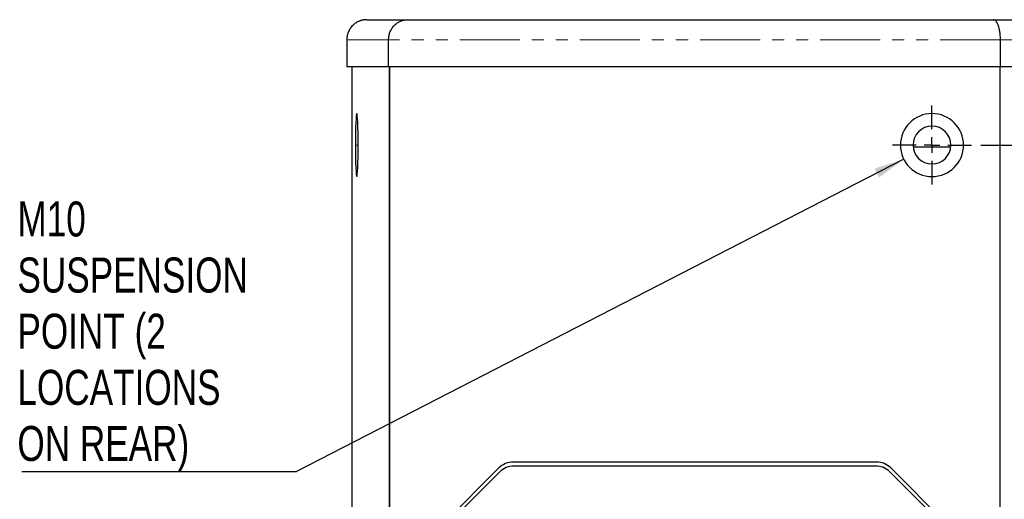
# Model space of a CAD drawing. Header units: millimetres. Extents: x 0 to 841, y 0 to 594.
# Tile 12 of 14: x 615 to 719, y 343 to 394. Entities that reach past the tile are written whole.
import ezdxf

# ---------------------------------------------------------------- set-up
doc = ezdxf.new("R2010")
doc.units = ezdxf.units.MM
doc.linetypes.add('PHANTOM', pattern=[12.7, 6.35, -1.27, 1.27, -1.27, 1.27, -1.27])
doc.layers.add('SLD-0', color=7, linetype='Continuous')
doc.styles.add('SLDTEXTSTYLE0', font='TXT', dxfattribs={"width": 0.75})
doc.dimstyles.new('SLDDIMSTYLE0', dxfattribs={"dimtxt": 3.704167, "dimasz": 3.2, "dimexe": 0, "dimexo": 0.0625, "dimgap": 0.926042, "dimtad": 0, "dimtih": 1, "dimtoh": 1, "dimdec": 1, "dimlfac": 3, "dimrnd": 1e-09, "dimzin": 12, "dimdsep": 46, "dimtxsty": 'SLDTEXTSTYLE0', "dimsah": 1, "dimcen": 0.09, "dimadec": 0, "dimazin": 3, "dimtfac": 1, "dimtdec": 1, "dimtofl": 0, "dimtmove": 0, "dimatfit": 3, "dimfxl": 1, "dimfrac": 2, "dimtolj": 1, "dimtzin": 12, "dimarcsym": 0})
doc.dimstyles.new('SLDDIMSTYLE1', dxfattribs={"dimtxt": 0.18, "dimasz": 3.2, "dimexe": 0, "dimexo": 0.0625, "dimgap": 0, "dimtad": 0, "dimtih": 1, "dimtoh": 1, "dimdec": 0, "dimrnd": 1e-09, "dimzin": 0, "dimdsep": 46, "dimtxsty": 'Standard', "dimsah": 1, "dimcen": 0.09, "dimadec": 0, "dimazin": 0, "dimtfac": 3.2, "dimtdec": 0, "dimtofl": 0, "dimtmove": 0, "dimatfit": 3, "dimfxl": 1, "dimfrac": 2, "dimtolj": 1, "dimtzin": 0, "dimarcsym": 0})

# ---------------------------------------------------------------- blocks, each defined once
blk = doc.blocks.new('_D_23')
at = {"layer": 'SLD-0', "transparency": 16777216}
for p, q in [((716.38, 380.79), (794.01, 380.79)), ((793.01, 380.79), (793.01, 294.46)), ((786.85, 293.71), (785.72, 293.71)), ((785.72, 293.71), (785.72, 287.83)), ((799.16, 293.71), (800.29, 293.71)), ((800.29, 293.71), (800.29, 287.83)), ((785.72, 287.83), (786.85, 287.83)), ((800.29, 287.83), (799.16, 287.83)), ((793.01, 207.32), (793.01, 282.14)), ((716.38, 207.32), (794.01, 207.32))]:
    blk.add_line(p, q, dxfattribs=at)
for points in [[(793.01, 380.79), (792.46, 377.59), (793.56, 377.59)], [(793.01, 207.32), (793.56, 210.52), (792.46, 210.52)]]:
    blk.add_solid(points, dxfattribs=at)
at = {"layer": 'SLD-0', "transparency": 16777216, "char_height": 3.704, "attachment_point": 1, "style": 'SLDTEXTSTYLE0'}
for s, insert in [('20.49', (786.85, 292.6)), ('520.4', (786.85, 286.91))]:
    blk.add_mtext(s, dxfattribs=dict(at, insert=insert))
blk = doc.blocks.new('SW_NOTE_0_13')
at = {"layer": 'SLD-0', "color": 0}
blk.add_line((-29.03, 0), (0, 0), dxfattribs=at)
at = {"layer": 'SLD-0', "color": 0, "char_height": 3.704, "attachment_point": 1, "style": 'SLDTEXTSTYLE0'}
for s, insert in [('M10', (-29.51, 28.55)), ('SUSPENSION', (-29.51, 22.62)), ('POINT (2', (-29.51, 16.68)), ('LOCATIONS', (-29.51, 10.74)), ('ON REAR)', (-29.51, 4.8))]:
    blk.add_mtext(s, dxfattribs=dict(at, insert=insert))
blk = doc.blocks.new('SW_CENTERMARKSYMBOL_5')
at = {"layer": 'SLD-0', "color": 0}
for p, q in [((0, 1.67), (0, 4.17)), ((-1.67, 0), (-4.17, 0)), ((0, 0), (-0.83, 0)), ((0, 0), (0, 0.83)), ((0, 0), (0, -0.83)), ((0, 0), (0.83, 0)), ((1.67, 0), (4.17, 0)), ((0, -1.67), (0, -4.17))]:
    blk.add_line(p, q, dxfattribs=at)

msp = doc.modelspace()

# ---------------------------------------------------------------- linework, layer by layer
at = {"color": 7, "linetype": 'Continuous', "lineweight": 25}
for p, q in [((651.496281, 394.053151), (655.807235, 394.053151)), ((655.807235, 394.053151), (717.711617, 394.053151)), ((717.711617, 394.053151), (769.542276, 394.053151)), ((649.359596, 391.936485), (649.359596, 389.053151)), ((649.360738, 391.936485), (649.359596, 391.936485)), ((653.780968, 389.053151), (653.780968, 391.936485)), ((718.447634, 389.053151), (718.447634, 391.936485)), ((649.360738, 389.053151), (649.359596, 389.053151)), ((653.780968, 389.053151), (649.360738, 389.053151)), ((649.938615, 199.053151), (649.938615, 389.053151)), ((718.447634, 389.053151), (653.780968, 389.053151)), ((653.873811, 199.053151), (653.873811, 389.053151)), ((653.880678, 389.053151), (653.880678, 199.053151)), ((718.414012, 199.053151), (718.414012, 389.053151)), ((771.614755, 389.053151), (718.447634, 389.053151)), ((709.224037, 380.586485), (713.203987, 380.586485)), ((658.017302, 339.199775), (665.444055, 346.626527)), ((705.353926, 347.246485), (666.940764, 347.246485)), ((705.270593, 346.829818), (667.024097, 346.829818)), ((706.850636, 346.626527), (714.277388, 339.199775)), ((665.527388, 346.209861), (658.433969, 339.116442)), ((713.860721, 339.116442), (706.767302, 346.209861))]:
    msp.add_line(p, q, dxfattribs=at)
at = {"color": 8, "linetype": 'PHANTOM', "lineweight": 18}
for p, q in [((653.780968, 391.936485), (649.360738, 391.936485)), ((649.360738, 391.936485), (649.360738, 389.053151)), ((718.447634, 391.936485), (653.780968, 391.936485)), ((771.614755, 391.936485), (718.447634, 391.936485)), ((650.561646, 380.786485), (650.27085, 380.786485)), ((709.214012, 380.786485), (707.880678, 380.786485)), ((713.214012, 380.786485), (714.547345, 380.786485))]:
    msp.add_line(p, q, dxfattribs=at)
at = {"color": 7, "linetype": 'Continuous', "lineweight": 25, "flags": 128}
for points in [[(650.561646, 380.786485), (650.558852, 381.436786), (650.550578, 382.062096), (650.537142, 382.638385), (650.519059, 383.143507), (650.497026, 383.55805), (650.471889, 383.866083), (650.444613, 384.055769), (650.416248, 384.119818), (650.387882, 384.055769), (650.360606, 383.866083), (650.335469, 383.55805), (650.313436, 383.143507), (650.295354, 382.638385), (650.281917, 382.062096), (650.273643, 381.436786), (650.27085, 380.786485)], [(650.27085, 380.786485), (650.273643, 380.136184), (650.281917, 379.510873), (650.295354, 378.934584), (650.313436, 378.429462), (650.335469, 378.014919), (650.360606, 377.706886), (650.387882, 377.5172), (650.416248, 377.453151), (650.444613, 377.5172), (650.471889, 377.706886), (650.497026, 378.014919), (650.519059, 378.429462), (650.537142, 378.934584), (650.550578, 379.510873), (650.558852, 380.136184), (650.561646, 380.786485)]]:
    msp.add_lwpolyline(points, dxfattribs=at)
at = {"color": 7, "linetype": 'Continuous', "lineweight": 25}
for centre, radius, start, end in [((711.214012, 380.786485), 3.333333, 0, 180), ((711.214012, 380.786485), 2, 0, 180), ((711.214012, 380.786485), 3.333333, 180, 0), ((711.214012, 380.786485), 2, 180, 0), ((666.940764, 345.129818), 2.116667, 90, 135), ((667.024097, 344.713151), 2.116667, 90, 135), ((705.270593, 344.713151), 2.116667, 45, 90), ((705.353926, 345.129818), 2.116667, 45, 90)]:
    msp.add_arc(centre, radius, start, end, dxfattribs=at)
for points, knots in [([(651.496281, 394.053151), (651.467153, 394.052811), (651.410133, 394.052146), (651.326578, 394.04694), (651.246955, 394.039161), (651.171332, 394.028934), (651.099753, 394.016736), (651.032237, 394.00293), (650.968781, 393.987881), (650.909367, 393.971929), (650.853961, 393.955392), (650.802518, 393.938568), (650.754982, 393.92173), (650.582512, 393.856219), (650.309881, 393.714224), (649.96924, 393.436561), (649.697624, 393.104792), (649.538048, 392.798768), (649.45481, 392.564647), (649.41266, 392.409675), (649.382821, 392.25276), (649.364185, 392.094811), (649.361885, 391.98917), (649.360738, 391.936485)], [0, 0, 0, 0, 0.0263964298, 0.0516740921, 0.075832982, 0.0988730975, 0.1207944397, 0.1415970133, 0.161280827, 0.179845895, 0.1972922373, 0.2136198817, 0.2288288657, 0.242919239, 0.3805155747, 0.5040057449, 0.636475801, 0.7625728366, 0.8105928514, 0.8583325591, 0.9058048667, 0.9530229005, 1, 1, 1, 1]), ([(653.780968, 391.936485), (653.780968, 392.06121), (653.791582, 392.190601), (653.838009, 392.452679), (653.873862, 392.585341), (653.972608, 392.845896), (654.035524, 392.973737), (654.186992, 393.215754), (654.275534, 393.329868), (654.473361, 393.53652), (654.582601, 393.629012), (654.814282, 393.787238), (654.936663, 393.852961), (655.186091, 393.956112), (655.313087, 393.993565), (655.563972, 394.042064), (655.687836, 394.053151), (655.807235, 394.053151)], [0, 0, 0, 0, 0.125, 0.125, 0.25, 0.25, 0.375, 0.375, 0.5, 0.5, 0.625, 0.625, 0.75, 0.75, 0.875, 0.875, 1, 1, 1, 1]), ([(718.447634, 391.936485), (718.447634, 392.06121), (718.443779, 392.190601), (718.426915, 392.452679), (718.413891, 392.585341), (718.378023, 392.845896), (718.35517, 392.973737), (718.300151, 393.215754), (718.267989, 393.329868), (718.196131, 393.53652), (718.156451, 393.629012), (718.072295, 393.787238), (718.027842, 393.852961), (717.937241, 393.956112), (717.891111, 393.993565), (717.79998, 394.042064), (717.754987, 394.053151), (717.711617, 394.053151)], [0, 0, 0, 0, 0.125, 0.125, 0.25, 0.25, 0.375, 0.375, 0.5, 0.5, 0.625, 0.625, 0.75, 0.75, 0.875, 0.875, 1, 1, 1, 1])]:
    msp.add_open_spline(points, degree=3, knots=knots, dxfattribs=at)

# ---------------------------------------------------------------- block references
at = {"layer": 'SLD-0'}
for name, p in [('SW_CENTERMARKSYMBOL_5', (711.214012, 380.786485)), ('SW_NOTE_0_13', (644.057184, 346.268215))]:
    msp.add_blockref(name, p, dxfattribs=at)

# ---------------------------------------------------------------- dimensions: what is measured, and where the dimension line sits
dim = msp.add_linear_dim(base=(793.007681, 380.786485), p1=(715.380678, 207.319818), p2=(715.380678, 380.786485), angle=90, dimstyle='SLDDIMSTYLE0', dxfattribs=at)
dim.commit()
dim.dimension.update_dxf_attribs({"geometry": '_D_23', "text_midpoint": (793.007681, 288.300714), "dimtype": 160})

# ---------------------------------------------------------------- leaders
msp.add_leader([(708.234842, 379.291272), (644.057184, 346.268215)], dimstyle='SLDDIMSTYLE1', dxfattribs=at)

doc.saveas('drawing.dxf')
